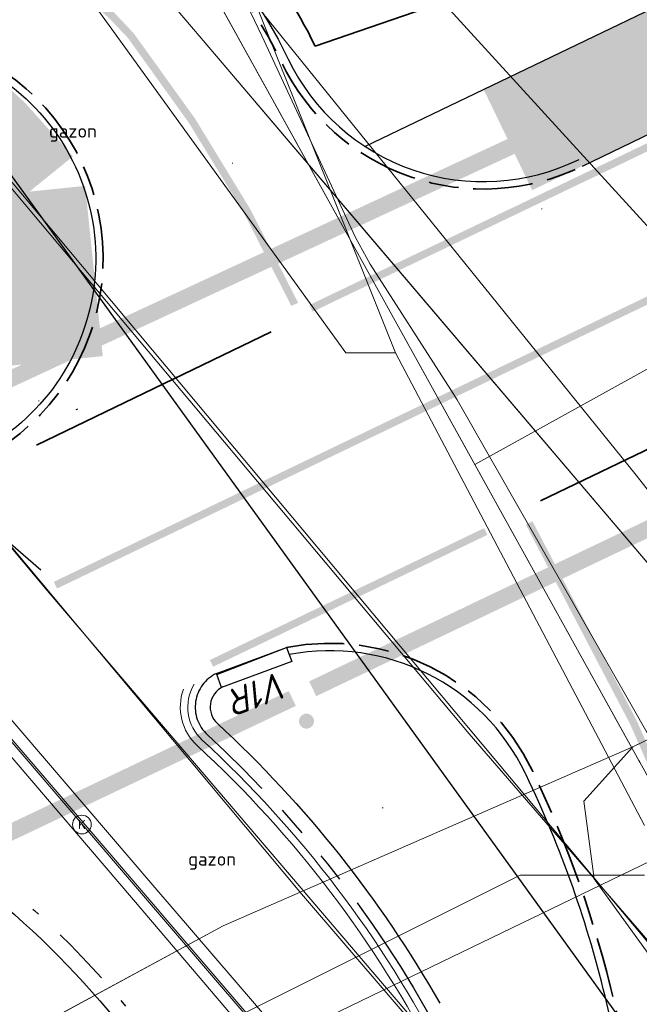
# Model space of a CAD drawing. Header units: metres. Extents: x 163628 to 167855, y 402678 to 405435.
# Tile 132 of 256: x 164491.13 to 164499.43, y 403429.44 to 403442.63. Entities that reach past the tile are written whole.
import ezdxf

# ---------------------------------------------------------------- set-up
doc = ezdxf.new("R2010")
doc.units = ezdxf.units.M
for name, pattern in [('X-CA190022.004-UO-DWM_Snelfietsroute$0$VH-GELEIDEBAND_50X200', [8, 4, -2, 0, -2]), ('X-CA190022.004-UO-DWM_Snelfietsroute$0$VH-OPSLUITBAND_100X200', [16, 8, -2, 4, -2]), ('X-CA190022.004-UO-DWM_Snelfietsroute$0$VH-RWSBAND_110X220', [24, 10, -2, 2, -2, 2, -2, 2, -2]), ('X-CA190022.004-UO-DWM_Snelfietsroute$0$VH-TROTTOIRBAND_180-200', [20, 10, -2, 2, -2, 2, -2]), ('X-CA190022.004-UO-DWM_Snelfietsroute$0$VW-270-30_STREEP', [3, 2.7, -0.3]), ('X-CA190022.004-UO-DWM_Snelfietsroute$0$VW-5050_STREEP', [1, 0.5, -0.5]), ('X-CA190022.004-UO-KL_Wenstracé_v0.3$0$DASHED2', [0.375, 0.25, -0.125])]:
    doc.linetypes.add(name, pattern=pattern)
doc.layers.get('0').update_dxf_attribs({"lineweight": 25})
for name, color, linetype, lineweight in [('X-CA190022.004-UO-BBM_bebording bebakening markering_v0.4$0$VERKEERSBORDPAAL', 7, 'Continuous', 25), ('X-CA190022.004-UO-BGT_Ondergrond$0$GE_314_WGDRijbaanLokaleweg_Vlak_GEM', 253, 'Continuous', 9), ('X-CA190022.004-UO-BGT_Ondergrond$0$GE_316_WGDFietspad_Vlak_GEM', 253, 'Continuous', 9), ('X-CA190022.004-UO-BGT_Ondergrond$0$GE_367_OWGBerm_groenvoorziening_grasenk_GEM', 253, 'Continuous', 9), ('X-CA190022.004-UO-BGT_Ondergrond$0$GE_479_BTDGroenvoorziening_grasenkruida_GEM', 253, 'Continuous', 9), ('X-CA190022.004-UO-DTM inmeting$0$B-WE-AL-AANPIJLING-T18', 246, 'Continuous', 0), ('X-CA190022.004-UO-DTM inmeting$0$B-WE-OG-HOOGTEPUNT-S', 246, 'Continuous', 0), ('X-CA190022.004-UO-DTM inmeting$0$B-WE-RI-HWA_KOLK-S', 246, 'Continuous', 0), ('X-CA190022.004-UO-DTM inmeting$0$B-WE-VH-KANTOPSLUITING_ACHTERKANTBAND-G', 246, 'Continuous', 0), ('X-CA190022.004-UO-DTM inmeting$0$B-WE-VH-KANTOPSLUITING_VOORKANTBAND-G', 246, 'Continuous', 0), ('X-CA190022.004-UO-DTM inmeting$0$B-WE-VH-VERHARDING_ASFALT-G', 246, 'Continuous', 0), ('X-CA190022.004-UO-DWM_Snelfietsroute$0$N-WE-GW-BERM-G', 125, 'Continuous', 25), ('X-CA190022.004-UO-DWM_Snelfietsroute$0$N-WE-VH-KANTOPSLUITING_ACHTERKANTBAND-G', 125, 'Continuous', 25), ('X-CA190022.004-UO-DWM_Snelfietsroute$0$N-WE-VH-KANTOPSLUITING_ELEMENT_VERLOOPBAND-S', 125, 'Continuous', 25), ('X-CA190022.004-UO-DWM_Snelfietsroute$0$N-WE-VH-KANTOPSLUITING_ELEMENT_VERLOOPBAND_13 15 NAAR VLAK-G', 125, 'Continuous', 25), ('X-CA190022.004-UO-DWM_Snelfietsroute$0$N-WE-VH-KANTOPSLUITING_OPSLUITBAND_100X200-G', 125, 'X-CA190022.004-UO-DWM_Snelfietsroute$0$VH-OPSLUITBAND_100X200', 35), ('X-CA190022.004-UO-DWM_Snelfietsroute$0$N-WE-VH-KANTOPSLUITING_TROTTOIRBAND_180 200-G', 125, 'X-CA190022.004-UO-DWM_Snelfietsroute$0$VH-TROTTOIRBAND_180-200', 25), ('X-CA190022.004-UO-DWM_Snelfietsroute$0$N-WE-VH-KANTOPSLUITING_TROTTOIRBAND_RWS_110 220-G', 125, 'X-CA190022.004-UO-DWM_Snelfietsroute$0$VH-RWSBAND_110X220', 25), ('X-CA190022.004-UO-DWM_Snelfietsroute$0$N-WE-VH-KANTVERHARDING-G', 125, 'Continuous', 25), ('X-CA190022.004-UO-DWM_Snelfietsroute$0$N-WE-VH-KANTVERHARDING_STREKLAAG-G', 251, 'Continuous', 18), ('X-CA190022.004-UO-DWM_Snelfietsroute$0$N-WE-VW-MARKERING_DWARS_DRIEHOEK_3030-G', 125, 'X-CA190022.004-UO-DWM_Snelfietsroute$0$VW-HAAIETAND30-L-N', 25), ('X-CA190022.004-UO-DWM_Snelfietsroute$0$N-WE-VW-MARKERING_DWARS_OVERSTEEK_KANALISATIESTREEP50_010-G', 125, 'X-CA190022.004-UO-DWM_Snelfietsroute$0$VW-5050_STREEP', 25), ('X-CA190022.004-UO-DWM_Snelfietsroute$0$N-WE-VW-MARKERING_LANGS_STREEP_27030_010-G', 125, 'X-CA190022.004-UO-DWM_Snelfietsroute$0$VW-270-30_STREEP', 25), ('X-CA190022.004-UO-DWM_Snelfietsroute$0$N-WE-VW-MARKERING_LANGS_STREEP_DOORGETROKKEN_010-G', 125, 'Continuous', 25), ('X-CA190022.004-UO-GZM_Werkgrens_v0.1$0$N-WE-KG-GRENS_SYSTEEMGRENS-G', 7, 'X-CA190022.004-UO-GZM_Werkgrens_v0.1$0$KG-OG', 35), ('X-CA190022.004-UO-KAD_Percelen$0$B-WE-KG-GRENS_PERCEEL-GV', 150, 'Continuous', 9), ('X-CA190022.004-UO-KL_Wenstracé_v0.3$0$N-OI-KL-ET_LS_MANTELBUIS-G', 60, 'X-CA190022.004-UO-KL_Wenstracé_v0.3$0$DASHED2', 35), ('X-CA190022.004-UO-WHM_Riolering gemeente - drukleidingen_v0.1$0$Riool_onder_druk_pvc_leidingen_315_hgml', 214, 'X-CA190022.004-UO-WHM_Riolering gemeente - drukleidingen_v0.1$0$1-200 PERSLEIDING', 25)]:
    doc.layers.add(name, color=color, linetype=linetype, lineweight=lineweight)
doc.layers.add('X-CA190022.004-UO-DTM inmeting$0$X-XX-AL-MEETPUNT-S', color=246, linetype='Continuous', lineweight=0, plot=False)
for name, color, linetype, lineweight, transparency in [('X-CA190022.004-UO-KL_Wenstracé_v0.3$0$N-WE-KL-TRACE_WENSTRACE-G 1.5m', 24, 'Continuous', 35, 0.6), ('X-CA190022.004-UO-KLIC$0$B-OI-KL-DATA_KPN_0000546663_VECT_19O042616-G', 42, 'X-CA190022.004-UO-KLIC$0$1-200 TELEFONIE-KPN', 0, 0.25), ('X-CA190022.004-UO-KLIC$0$B-WE-KL-ET_LS-G', 42, 'X-CA190022.004-UO-KLIC$0$1-200 LAAGSPANNING', 0, 0.25), ('X-CA190022.004-UO-KLIC$0$B-WE-KL-ET_MS-G', 42, 'X-CA190022.004-UO-KLIC$0$1-200 MIDDENSPANNING', 0, 0.25), ('X-CA190022.004-UO-KLIC$0$B-WE-KL-ET_MS_DUCT-G', 42, 'X-CA190022.004-UO-KLIC$0$1-200 MIDDENSPANNING', 0, 0.25), ('X-CA190022.004-UO-KLIC$0$B-WE-KL-ET_MS_MANTELBUIS-G', 42, 'X-CA190022.004-UO-KLIC$0$1-200 MIDDENSPANNING', 0, 0.25), ('X-CA190022.004-UO-KLIC$0$B-WE-KL-GAS_HD-G', 42, 'X-CA190022.004-UO-KLIC$0$1-200 GASLEIDING HOGE DRUK', 0, 0.25), ('X-CA190022.004-UO-KLIC$0$B-WE-KL-GAS_HD_DUCT-G', 42, 'X-CA190022.004-UO-KLIC$0$1-200 GASLEIDING HOGE DRUK', 0, 0.25), ('X-CA190022.004-UO-KLIC$0$B-WE-KL-GAS_HD_MANTELBUIS-G', 42, 'X-CA190022.004-UO-KLIC$0$1-200 GASLEIDING HOGE DRUK', 0, 0.25), ('X-CA190022.004-UO-KLIC$0$B-WE-KL-GAS_LD-G', 42, 'X-CA190022.004-UO-KLIC$0$1-200 GASLEIDING LAGE DRUK', 0, 0.25), ('X-CA190022.004-UO-KLIC$0$B-WE-OG-INFO-G', 42, 'Continuous', 0, 0.25)]:
    doc.layers.add(name, color=color, linetype=linetype, lineweight=lineweight, transparency=transparency)
doc.styles.add('X-CA190022.004-UO-DTM inmeting$0$ISOCPEUR 9 PT', font='isocpeur.ttf', dxfattribs={"height": 2.4402})
doc.styles.add('X-CA190022.004-UO-DTM inmeting$0$NLCS-ISO', font='isocpeur.ttf', dxfattribs={"height": 2.5})
doc.styles.add('X-CA190022.004-UO-DWM_Snelfietsroute$0$NLCS-ISO-M200-T18', font='NLCS-ISO.ttf', dxfattribs={"height": 0.36})
doc.styles.add('X-CA190022.004-UO-KLIC$0$NLCS-ISO', font='NLCS-ISO.ttf')
doc.styles.add('X-CA190022.004-UO-WHM_Riolering gemeente - drukleidingen_v0.1$0$NLCS-ISO', font='NLCS-ISO.ttf')
doc.linetypes.add('X-CA190022.004-UO-DWM_Snelfietsroute$0$VW-HAAIETAND30-L-N', pattern='A,0,-0.3,[150,NLCS.SHX,S=0.6,R=0,X=-0.5,Y=-0.15],-0.3', length=0.6)
doc.linetypes.add('X-CA190022.004-UO-GZM_Werkgrens_v0.1$0$KG-OG', pattern='A,5.5,-1.5,[2,NLCS.SHX,S=0.5,R=0,X=0,Y=0],-1.5', length=8.5)
doc.linetypes.add('X-CA190022.004-UO-KLIC$0$1-200 GASLEIDING HOGE DRUK', pattern='A,1.5,-0.6,["GAS HD",X-CA190022.004-UO-KLIC$0$NLCS-ISO,S=0.24,R=0,X=-0.5,Y=-0.12],-0.7', length=2.8)
doc.linetypes.add('X-CA190022.004-UO-KLIC$0$1-200 GASLEIDING LAGE DRUK', pattern='A,1.5,-0.6,["GAS LD",X-CA190022.004-UO-KLIC$0$NLCS-ISO,S=0.24,R=0,X=-0.5,Y=-0.12],-0.7', length=2.8)
doc.linetypes.add('X-CA190022.004-UO-KLIC$0$1-200 LAAGSPANNING', pattern='A,1.5,-0.6,["LS",X-CA190022.004-UO-KLIC$0$NLCS-ISO,S=0.24,R=0,X=-0.45,Y=-0.12],-0.05', length=2.15)
doc.linetypes.add('X-CA190022.004-UO-KLIC$0$1-200 MIDDENSPANNING', pattern='A,1.5,-0.6,["MS",X-CA190022.004-UO-KLIC$0$NLCS-ISO,S=0.24,R=0,X=-0.5,Y=-0.12],-0.05', length=2.15)
doc.linetypes.add('X-CA190022.004-UO-KLIC$0$1-200 TELEFONIE-KPN', pattern='A,1.5,-0.6,["KPN",X-CA190022.004-UO-KLIC$0$NLCS-ISO,S=0.24,R=0,X=-0.5,Y=-0.12],-0.3', length=2.4)
doc.linetypes.add('X-CA190022.004-UO-WHM_Riolering gemeente - drukleidingen_v0.1$0$1-200 PERSLEIDING', pattern='A,1.5,-0.6,["PERS",X-CA190022.004-UO-WHM_Riolering gemeente - drukleidingen_v0.1$0$NLCS-ISO,S=0.24,R=0,X=-0.5,Y=-0.12],-0.65', length=2.75)

# ---------------------------------------------------------------- blocks, each defined once
blk = doc.blocks.new('X-CA190022.004-UO-DWM_Snelfietsroute$0$N-WE-VH-KANTOPSLUITING_ELEMENT_VERLOOPBAND_18-20 NAAR VLAK-G')
at = {"layer": 'X-CA190022.004-UO-DWM_Snelfietsroute$0$N-WE-VH-KANTOPSLUITING_ELEMENT_VERLOOPBAND_13 15 NAAR VLAK-G', "flags": 128}
blk.add_lwpolyline([(0, 0), (1.002, 0), (1.002, -0.2), (0, -0.2)], close=True, dxfattribs=at)
blk.add_lwpolyline([(1.002, -0.183), (0, -0.2)], dxfattribs=at)
blk = doc.blocks.new('X-CA190022.004-UO-DTM inmeting$0$punt')
at = {"color": 0, "lineweight": -2}
blk.add_line((0, 0), (0, 0), dxfattribs=at)
blk = doc.blocks.new('X-CA190022.004-UO-DTM inmeting$0$kolk 1.03')
at = {"layer": 'X-CA190022.004-UO-DTM inmeting$0$B-WE-RI-HWA_KOLK-S'}
blk.add_circle((0, 0), 0.25, dxfattribs=at)
at = {"layer": 'X-CA190022.004-UO-DTM inmeting$0$B-WE-RI-HWA_KOLK-S', "insert": (0, 0), "char_height": 0.244, "attachment_point": 5, "style": 'X-CA190022.004-UO-DTM inmeting$0$ISOCPEUR 9 PT'}
blk.add_mtext_dynamic_manual_height_columns('K', width=0.25229, gutter_width=12.201, heights=[0], dxfattribs=at)
blk = doc.blocks.new('X-CA190022.004-UO-DTM inmeting$0$SOG-HOOGTEPUNT-SO')
for p, q in [((-0.5, 0), (0.5, 0)), ((0, 0.5), (0, -0.5))]:
    blk.add_line(p, q)
blk = doc.blocks.new('X-CA190022.004-UO-BBM_bebording bebakening markering_v0.4$0$_Dot')
at = {"color": 0, "linetype": 'ByBlock', "const_width": 0.5}
blk.add_lwpolyline([(-0.25, 0, 1), (0.25, 0, 1)], format="xyb", close=True, dxfattribs=at)

msp = doc.modelspace()

# ---------------------------------------------------------------- linework, layer by layer
at = {"layer": 'X-CA190022.004-UO-BGT_Ondergrond$0$GE_314_WGDRijbaanLokaleweg_Vlak_GEM', "flags": 128}
msp.add_lwpolyline([(164442.94, 403489.126), (164443.864, 403488.079), (164449.294, 403481.924), (164481.056, 403444.687), (164480.874, 403444.622), (164483.26, 403441.849), (164483.391, 403441.904), (164502.63, 403419.439), (164497.447, 403415.017), (164495.313, 403417.041), (164491.602, 403420.56), (164476.856, 403434.777), (164474.447, 403437.185), (164474.381, 403437.261), (164474.505, 403437.387), (164473.18, 403438.808), (164472.011, 403440.28), (164471.089, 403441.66), (164464.875, 403450.622), (164464.747, 403450.533), (164455.924, 403463.299), (164454.191, 403465.806)], dxfattribs=at)
at = {"layer": 'X-CA190022.004-UO-BGT_Ondergrond$0$GE_316_WGDFietspad_Vlak_GEM', "flags": 128}
for points in [[(164457.137, 403480.66), (164475.024, 403459.592), (164499.729, 403430.051), (164501.818, 403427.708)], [(164527.371, 403391.93), (164526.649, 403392.821), (164520.122, 403400.29), (164513.339, 403408.529), (164508.83, 403414.373), (164504.683, 403419.715), (164502.24, 403422.591), (164500.249, 403424.726), (164491.5, 403434.983), (164485.536, 403442.109)]]:
    msp.add_lwpolyline(points, dxfattribs=at)
at = {"layer": 'X-CA190022.004-UO-BGT_Ondergrond$0$GE_367_OWGBerm_groenvoorziening_grasenk_GEM', "flags": 128}
for points in [[(164453.106, 403493.369), (164488.004, 403452.975), (164495.285, 403449.119), (164494.344, 403448.187), (164493.938, 403446.928), (164494.512, 403445.201), (164495.603, 403443.783), (164496.644, 403443.037), (164505.761, 403433.039), (164505.901, 403432.4), (164507.126, 403430.884), (164508.284, 403430.692), (164509.941, 403431.278), (164513.965, 403433.277), (164537.446, 403444.229), (164569.522, 403459.744), (164581.242, 403466.331), (164592.676, 403472.187), (164631.326, 403490.472), (164640.44, 403494.868), (164662.351, 403505.436)], [(164501.818, 403427.708), (164499.729, 403430.051), (164475.024, 403459.592), (164457.137, 403480.66), (164454.048, 403484.299)], [(164505.153, 403416.493), (164504.901, 403416.787), (164502.63, 403419.439), (164483.391, 403441.904), (164484.265, 403442.222)], [(164485.536, 403442.109), (164491.5, 403434.983), (164500.249, 403424.726), (164502.24, 403422.591), (164504.683, 403419.715), (164508.83, 403414.373)]]:
    msp.add_lwpolyline(points, dxfattribs=at)
at = {"layer": 'X-CA190022.004-UO-BGT_Ondergrond$0$GE_479_BTDGroenvoorziening_grasenkruida_GEM', "flags": 128}
msp.add_lwpolyline([(164661.155, 403508.745), (164638.92, 403498.02), (164629.806, 403493.624), (164631.326, 403490.472), (164592.676, 403472.187), (164593.082, 403473.391), (164592.609, 403473.511), (164591.238, 403473.656), (164588.258, 403473.003), (164582.318, 403470.584), (164560.42, 403459.532), (164531.517, 403445.829), (164507.277, 403434.264), (164505.761, 403433.039), (164496.644, 403443.037), (164498.627, 403442.886), (164500.282, 403443.347), (164516.388, 403451.268), (164556.346, 403470.466), (164637.795, 403509.882), (164672.252, 403526.504)], dxfattribs=at)
at = {"layer": 'X-CA190022.004-UO-DTM inmeting$0$B-WE-VH-KANTOPSLUITING_ACHTERKANTBAND-G'}
msp.add_polyline3d([(164483.602, 403441.952, 9.812), (164484.212, 403441.232, 9.887), (164489.406, 403435.139, 9.846), (164492.916, 403431.035, 9.795), (164497.516, 403425.674, 9.77), (164500.323, 403422.396, 9.657), (164504.484, 403417.513, 9.46), (164505.892, 403416.084, 9.374), (164506.829, 403415.44, 9.326), (164508.077, 403414.795, 9.244), (164508.627, 403414.617, 9.218)], dxfattribs=at)
at = {"layer": 'X-CA190022.004-UO-DTM inmeting$0$B-WE-VH-KANTOPSLUITING_VOORKANTBAND-G'}
msp.add_polyline3d([(164483.412, 403441.886, 9.803), (164484.071, 403441.116, 9.796), (164489.246, 403435.032, 9.738), (164492.764, 403430.922, 9.688), (164497.38, 403425.535, 9.657), (164500.196, 403422.229, 9.553), (164504.322, 403417.391, 9.342), (164505.782, 403415.915, 9.276), (164506.738, 403415.249, 9.244), (164508.021, 403414.613, 9.226), (164508.741, 403414.42, 9.215)], dxfattribs=at)
at = {"layer": 'X-CA190022.004-UO-DTM inmeting$0$B-WE-VH-VERHARDING_ASFALT-G'}
for points in [[(164473.807, 403460.97, 9.643), (164478.892, 403454.874, 9.782), (164484.454, 403448.206, 9.919), (164487.919, 403444.075, 9.889), (164492.622, 403438.466, 9.825), (164497.154, 403433.063, 9.755), (164501.566, 403427.951, 9.638), (164502.716, 403427.013, 9.595), (164504.758, 403426.298, 9.553), (164506.688, 403426.207, 9.491), (164508.755, 403427.059, 9.429), (164513.217, 403429.149, 9.326)], [(164471.58, 403458.851, 9.688), (164476.53, 403452.861, 9.873), (164482.271, 403446.036, 9.94), (164482.228, 403445.554, 9.92), (164481.773, 403444.999, 9.875), (164480.893, 403444.627, 9.832), (164482.029, 403443.221, 9.825), (164483.213, 403441.867, 9.819), (164484.177, 403442.191, 9.861), (164484.877, 403442.29, 9.89), (164485.579, 403442.092, 9.89), (164490.198, 403436.55, 9.825), (164494.905, 403430.92, 9.769), (164499.063, 403426.074, 9.696), (164502.6, 403422.164, 9.54), (164505.953, 403418.126, 9.357), (164514.383, 403407.272, 9.002)], [(164513.645, 403406.145, 8.943), (164509.927, 403410.429, 9.091), (164506.621, 403414.433, 9.241), (164504.207, 403417.294, 9.356), (164500.08, 403422.131, 9.559), (164497.242, 403425.446, 9.667), (164492.656, 403430.837, 9.695), (164489.144, 403434.944, 9.743), (164483.945, 403441.028, 9.805), (164483.213, 403441.867, 9.819)]]:
    msp.add_polyline3d(points, dxfattribs=at)
at = {"layer": 'X-CA190022.004-UO-DWM_Snelfietsroute$0$N-WE-GW-BERM-G', "flags": 128}
msp.add_lwpolyline([(164495.757, 403440.931), (164598.797, 403490.523, -0.209691), (164621.681, 403491.328, 0.208465), (164638.923, 403491.909)], format="xyb", dxfattribs=at)
at = {"layer": 'X-CA190022.004-UO-DWM_Snelfietsroute$0$N-WE-VH-KANTOPSLUITING_ACHTERKANTBAND-G', "flags": 128}
for points in [[(164478.81, 403455.221), (164479.441, 403454.466, 0.068295), (164483.445, 403450.826), (164492.687, 403444.482, -0.130794), (164494.73, 403442.1, 0.416655), (164498.623, 403440.757, 0.416655)], [(164476.203, 403453.08), (164476.58, 403452.62, 0.070648), (164480.744, 403448.798), (164490.876, 403441.843, -0.518615), (164490.949, 403437.065, -0.390163)]]:
    msp.add_lwpolyline(points, format="xyb", dxfattribs=at)
at = {"layer": 'X-CA190022.004-UO-DWM_Snelfietsroute$0$N-WE-VH-KANTOPSLUITING_ACHTERKANTBAND-G', "ltscale": 0.2, "flags": 128}
for points in [[(164508.398, 403414.809), (164502.409, 403422.36, -0.109979), (164498.995, 403429.447, 0.054725), (164497.913, 403432.514), (164497.904, 403432.532, 0.340424), (164494.743, 403434.122)], [(164493.854, 403433.69, 0.529654), (164493.781, 403433.199, -0.077662), (164496.757, 403429.451)]]:
    msp.add_lwpolyline(points, format="xyb", dxfattribs=at)
msp.add_lwpolyline([(164494.305, 403423.941, 0.019417), (164488.504, 403429.505, -0.535737), (164488.684, 403430.791), (164489.621, 403431.242, -0.282826), (164490.434, 403431.158, -0.110482), (164493.753, 403427.192, 0.01402), (164495.133, 403424.556, -0.879043)], format="xyb", close=True, dxfattribs=at)
at = {"layer": 'X-CA190022.004-UO-DWM_Snelfietsroute$0$N-WE-VH-KANTOPSLUITING_OPSLUITBAND_100X200-G', "ltscale": 0.1, "flags": 128}
for points in [[(164478.733, 403455.157), (164479.365, 403454.402, 0.068295), (164483.388, 403450.743), (164492.63, 403444.399, -0.130794), (164494.64, 403442.057, 0.416655), (164498.667, 403440.668)], [(164476.28, 403453.144), (164476.658, 403452.683, 0.070648), (164480.801, 403448.881), (164490.932, 403441.926, -0.520529), (164490.993, 403436.974, -0.390163)], [(164508.476, 403414.871), (164502.488, 403422.422, -0.109977), (164499.092, 403429.47, 0.054725), (164498.003, 403432.557), (164497.994, 403432.575, 0.341962), (164494.708, 403434.217, 0.241203)]]:
    msp.add_lwpolyline(points, format="xyb", dxfattribs=at)
at = {"layer": 'X-CA190022.004-UO-DWM_Snelfietsroute$0$N-WE-VH-KANTOPSLUITING_TROTTOIRBAND_180 200-G', "ltscale": 0.2, "flags": 128}
msp.add_lwpolyline([(164493.767, 403433.87, 0.529654), (164493.645, 403433.052, -0.088182), (164496.9, 403428.769, 0.073426), (164505.073, 403416.824, 0.140129), (164508.776, 403414.452)], format="xyb", dxfattribs=at)
at = {"layer": 'X-CA190022.004-UO-DWM_Snelfietsroute$0$N-WE-VH-KANTOPSLUITING_TROTTOIRBAND_RWS_110 220-G', "linetype": 'X-CA190022.004-UO-DWM_Snelfietsroute$0$VH-GELEIDEBAND_50X200', "ltscale": 0.2, "flags": 128}
msp.add_lwpolyline([(164494.146, 403423.789, 0.019417), (164488.358, 403429.34, -0.535737), (164488.588, 403430.989), (164489.526, 403431.44, -0.282826), (164490.568, 403431.333, -0.110535), (164493.949, 403427.291, 0.014031), (164495.325, 403424.664, -0.879043)], format="xyb", close=True, dxfattribs=at)
at = {"layer": 'X-CA190022.004-UO-DWM_Snelfietsroute$0$N-WE-VH-KANTVERHARDING-G', "flags": 128}
msp.add_lwpolyline([(164498.667, 403440.667), (164599.448, 403489.171, -0.209691), (164621.127, 403489.934, 0.208529), (164639.573, 403490.557)], format="xyb", dxfattribs=at)
msp.add_lwpolyline([(164491.892, 403437.407), (164491.912, 403437.416)], dxfattribs=at)
at = {"layer": 'X-CA190022.004-UO-DWM_Snelfietsroute$0$N-WE-VH-KANTVERHARDING_STREKLAAG-G', "ltscale": 0.2, "flags": 128}
for points in [[(164493.469, 403433.726, 0.354487), (164493.578, 403432.978, -0.088165), (164496.811, 403428.725, 0.073415), (164504.999, 403416.757, 0.140091), (164508.748, 403414.356)], [(164493.326, 403433.658, 0.301999), (164493.51, 403432.905, -0.088148), (164496.721, 403428.68, 0.073404), (164504.925, 403416.69, 0.140054), (164508.719, 403414.26)]]:
    msp.add_lwpolyline(points, format="xyb", dxfattribs=at)
at = {"layer": 'X-CA190022.004-UO-DWM_Snelfietsroute$0$N-WE-VW-MARKERING_DWARS_DRIEHOEK_3030-G', "lineweight": 35, "flags": 128}
for points in [[(164494.5, 403438.447), (164491.359, 403436.93)], [(164498.109, 403436.182), (164501.106, 403437.624)]]:
    msp.add_lwpolyline(points, dxfattribs=at)
at = {"layer": 'X-CA190022.004-UO-DWM_Snelfietsroute$0$N-WE-VW-MARKERING_DWARS_DRIEHOEK_3030-G', "flags": 128}
msp.add_lwpolyline([(164491.415, 403435.253), (164489.885, 403436.582)], dxfattribs=at)
at = {"layer": 'X-CA190022.004-UO-DWM_Snelfietsroute$0$N-WE-VW-MARKERING_DWARS_OVERSTEEK_KANALISATIESTREEP50_010-G', "const_width": 0.1, "flags": 128}
for points in [[(164495.034, 403438.761), (164498.964, 403440.644)], [(164491.613, 403435.053), (164501.232, 403439.682)]]:
    msp.add_lwpolyline(points, dxfattribs=at)
at = {"layer": 'X-CA190022.004-UO-DWM_Snelfietsroute$0$N-WE-VW-MARKERING_DWARS_OVERSTEEK_KANALISATIESTREEP50_010-G', "flags": 128}
msp.add_lwpolyline([(164493.702, 403434.005, 0.1, 0.1, 0), (164494.721, 403434.495, 0.1, 0.1, 0), (164497.374, 403435.772, 0, 0, 0)], format="xyseb", dxfattribs=at)
at = {"layer": 'X-CA190022.004-UO-DWM_Snelfietsroute$0$N-WE-VW-MARKERING_LANGS_STREEP_27030_010-G', "const_width": 0.1, "flags": 128}
for points in [[(164494.817, 403438.815, 0.056204), (164492.623, 403442.414), (164492.368, 403442.683), (164492.092, 403442.929), (164491.796, 403443.152), (164491.588, 403443.295), (164484.768, 403447.976)], [(164497.955, 403435.886), (164499.354, 403433.208, -0.054725), (164500.553, 403429.812, 0.109977), (164503.665, 403423.351), (164505.044, 403421.604)]]:
    msp.add_lwpolyline(points, format="xyb", dxfattribs=at)
at = {"layer": 'X-CA190022.004-UO-DWM_Snelfietsroute$0$N-WE-VW-MARKERING_LANGS_STREEP_DOORGETROKKEN_010-G', "const_width": 0.1, "flags": 128}
msp.add_lwpolyline([(164498.732, 403440.532), (164599.513, 403489.036, -0.209691), (164621.072, 403489.795, 0.208534), (164639.637, 403490.421)], format="xyb", dxfattribs=at)
at = {"layer": 'X-CA190022.004-UO-GZM_Werkgrens_v0.1$0$N-WE-KG-GRENS_SYSTEEMGRENS-G', "ltscale": 0.2, "flags": 128}
msp.add_lwpolyline([(164202.447, 403276.261, -0.007014), (164204.684, 403278.194), (164207.732, 403280.631), (164216.351, 403287.471), (164219.004, 403289.434), (164219.375, 403289.729), (164237.184, 403303.185), (164244.587, 403308.605), (164248.73, 403311.638), (164253.977, 403315.367), (164261.175, 403320.48), (164269.682, 403326.324), (164277.478, 403331.538), (164300.139, 403346.153), (164322.964, 403359.926), (164334.073, 403366.292), (164351.665, 403375.797), (164373.742, 403387.55), (164399.95, 403400.464), (164429.28, 403414.743), (164430.124, 403415.141), (164430.948, 403415.506), (164431.777, 403415.846), (164432.615, 403416.161), (164433.462, 403416.453), (164434.316, 403416.72), (164435.176, 403416.962), (164436.043, 403417.179), (164436.306, 403417.259, -0.099821), (164451.982, 403417.179, 0.131087), (164471.53, 403420.948), (164482.533, 403426.243), (164490.693, 403418.8), (164492.586, 403419.707), (164495.404, 403416.53, -0.0101), (164498.074, 403413.536), (164499.385, 403412.005), (164502.276, 403408.653), (164509.274, 403412.948), (164511.768, 403416.461), (164509.186, 403420.201, -0.175036), (164509.321, 403422.135, -0.180129), (164510.517, 403423.431), (164518.825, 403427.315), (164545.03, 403439.927), (164571.695, 403452.754), (164577.955, 403456.064), (164591.472, 403464.142), (164595.446, 403466.159), (164599.431, 403468.182), (164600.854, 403468.863), (164605.94, 403471.242), (164622.016, 403477.758), (164627.273, 403479.889), (164631.947, 403481.905), (164633.267, 403482.539, 0.084778), (164642.609, 403485.38), (164759.332, 403541.386), (164770.974, 403544.815), (164773.272, 403545.397), (164787.887, 403542.29), (164789.899, 403542.38), (164793.252, 403543.048), (164800.24, 403546.814), (164803.671, 403549.366), (164804.774, 403550.36), (164806.983, 403547.387), (164807.907, 403546.199), (164811.87, 403549.281), (164810.953, 403550.46), (164809.512, 403552.406), (164808.343, 403553.575), (164810.024, 403555.089), (164807.827, 403558.012), (164809.834, 403559.516, 0.087199), (164816.707, 403566.833, -0.136189), (164825.151, 403574.239), (164897.952, 403609.34), (164931.093, 403625.32), (165054.784, 403684.96), (165123.155, 403717.926), (165148.566, 403730.033), (165175.654, 403740.478), (165188.146, 403744.824), (165187.632, 403748.092), (165185.258, 403754.932), (165180.038, 403753.689, 0.027846), (165177.051, 403752.466), (165119.698, 403725.141), (165051.309, 403692.167), (164927.618, 403632.527), (164894.477, 403616.547), (164821.676, 403581.445, 0.136189), (164810.016, 403571.218, -0.087199), (164805.039, 403565.919), (164803.02, 403564.408), (164799.415, 403569.204), (164798.615, 403568.604), (164797.815, 403568.006), (164797.216, 403568.806), (164793.371, 403565.926), (164793.97, 403565.126), (164792.376, 403563.932), (164795.885, 403559.064, -0.201548), (164780.097, 403554.057, 0.075656), (164771.169, 403553.982, -0.009755), (164764.075, 403552.536), (164754.286, 403547.799), (164747.474, 403544.606), (164708.34, 403525.583), (164686.218, 403515.365), (164675.148, 403509.865), (164663.524, 403504.258), (164644.327, 403495.071), (164639.493, 403492.723), (164638.201, 403492.127, -0.201818), (164621.846, 403491.8, 0.209498), (164598.58, 403490.973), (164556.157, 403470.566), (164536.299, 403461.008), (164516.318, 403451.408), (164508.232, 403447.512), (164500.187, 403443.642), (164497.203, 403443.008), (164495.09, 403442.274, 0.130794), (164492.913, 403444.811), (164488.435, 403447.885), (164494.899, 403449.835), (164490.315, 403452.233), (164484.484, 403450.597, -0.076427), (164479.748, 403454.723), (164478.799, 403455.857), (164474.918, 403452.962), (164457.343, 403473.566), (164451.257, 403468.374), (164465.519, 403451.653, -0.484297), (164464.817, 403448.113), (164461.416, 403446.394), (164463.893, 403441.77), (164464.916, 403439.614), (164433.017, 403424.683, 0.05166), (164425.3, 403421.703), (164396.431, 403407.648), (164370.094, 403394.67), (164347.884, 403382.848), (164330.182, 403373.283), (164318.908, 403366.822), (164295.903, 403352.941), (164273.086, 403338.225), (164265.193, 403332.947), (164256.594, 403327.039), (164249.344, 403321.888), (164244.05, 403318.127), (164239.86, 403315.06), (164232.409, 403309.604), (164214.476, 403296.054), (164201.289, 403285.589, 0.012131), (164197.414, 403282.357)], format="xyb", close=True, dxfattribs=at)
at = {"layer": 'X-CA190022.004-UO-KAD_Percelen$0$B-WE-KG-GRENS_PERCEEL-GV', "flags": 128}
for points in [[(164460.276, 403427.915), (164466.349, 403415.367), (164487.883, 403425.722), (164496.111, 403429.679), (164555.855, 403458.619), (164593.206, 403476.41), (164588.97, 403485.217), (164612.074, 403496.328), (164616.314, 403487.512), (164746.772, 403550.188), (164893.326, 403621.049), (164887.38, 403633.726), (164740.684, 403562.794), (164610.094, 403500.047), (164549.795, 403471.239), (164478.654, 403436.809)], [(164468.748, 403410.406), (164486.08, 403417.995), (164492.111, 403420.636), (164493.855, 403418.592), (164495.298, 403416.903), (164503.089, 403421.185), (164615.905, 403478.304), (164662.782, 403501.158), (164772.136, 403553.829), (164770.057, 403555.749), (164790.783, 403565.26), (164789.551, 403566.923), (164799.538, 403571.715), (164894.973, 403617.537), (164893.326, 403621.049), (164746.772, 403550.188), (164616.314, 403487.512), (164616.456, 403487.216), (164593.352, 403476.106), (164593.206, 403476.41), (164555.855, 403458.619), (164496.111, 403429.679), (164487.883, 403425.722), (164466.349, 403415.367)]]:
    msp.add_lwpolyline(points, close=True, dxfattribs=at)
at = {"layer": 'X-CA190022.004-UO-KL_Wenstracé_v0.3$0$N-OI-KL-ET_LS_MANTELBUIS-G', "ltscale": 2.5, "const_width": 0.22}
for points in [[(164490.986, 403437.804), (164497.713, 403440.931)], [(164495.057, 403433.665), (164501.669, 403436.821)], [(164483.338, 403428.09), (164494.784, 403433.535)]]:
    msp.add_lwpolyline(points, dxfattribs=at)
at = {"layer": 'X-CA190022.004-UO-KL_Wenstracé_v0.3$0$N-WE-KL-TRACE_WENSTRACE-G 1.5m', "lineweight": 18, "ltscale": 0.2, "const_width": 1.5}
for points in [[(164497.67, 403441.02), (164599.122, 403489.847, -0.209691), (164621.404, 403490.631, 0.209331), (164639.242, 403491.246), (164641.614, 403492.384)], [(164491.501, 403438.044), (164491.264, 403440.325, 0.072233), (164489.311, 403442.129), (164480.376, 403448.262, -0.070648), (164476.078, 403452.208), (164468.642, 403460.753), (164458.507, 403472.587)]]:
    msp.add_lwpolyline(points, format="xyb", dxfattribs=at)
at = {"layer": 'X-CA190022.004-UO-KLIC$0$B-OI-KL-DATA_KPN_0000546663_VECT_19O042616-G', "flags": 128}
for points in [[(164491.167, 403444.167), (164492.5, 403444.167), (164494.167, 403443.167), (164496.167, 403438.167)], [(164491.167, 403444.167), (164495.5, 403438.167), (164496.167, 403438.167)], [(164496.167, 403438.167), (164499.5, 403431.833)], [(164499.5, 403431.167), (164497.833, 403431.167), (164487.167, 403425.833)]]:
    msp.add_lwpolyline(points, dxfattribs=at)
at = {"layer": 'X-CA190022.004-UO-KLIC$0$B-WE-KL-ET_LS-G'}
msp.add_lwpolyline([(164497.228, 403436.669), (164502.405, 403439.536), (164504.296, 403435.42)], dxfattribs=at)
at = {"layer": 'X-CA190022.004-UO-KLIC$0$B-WE-KL-ET_MS-G', "linetype": 'X-CA190022.004-UO-KLIC$0$1-200 MIDDENSPANNING'}
for points in [[(164674.16, 403516.92), (164639.702, 403499.936), (164633.588, 403497.02), (164582.738, 403472.83), (164550.71, 403457.544), (164520.422, 403443.089), (164518.56, 403442.2), (164503.135, 403434.725), (164502.955, 403434.638), (164502.209, 403434.277), (164501.149, 403433.763), (164500.722, 403433.556), (164499.343, 403432.887), (164493.86, 403430.49), (164490.343, 403428.585), (164489.876, 403428.332), (164486.4, 403426.45), (164421.96, 403395.77), (164340.698, 403354.401), (164292.035, 403324.574), (164283.02, 403318.59), (164279.38, 403316.35)], [(164674.16, 403516.92), (164639.702, 403499.936), (164633.588, 403497.02), (164582.738, 403472.83), (164550.71, 403457.544), (164520.422, 403443.089), (164518.56, 403442.2), (164503.135, 403434.725), (164502.955, 403434.638), (164502.209, 403434.277), (164501.149, 403433.763), (164500.722, 403433.556), (164499.343, 403432.887), (164493.86, 403430.49), (164490.343, 403428.585), (164489.876, 403428.332), (164486.4, 403426.45), (164421.96, 403395.77), (164340.698, 403354.401), (164292.035, 403324.574)], [(164446.837, 403488.487), (164482.87, 403447.122), (164484.838, 403446.021), (164490.187, 403445.152), (164492.148, 403444.046), (164493.767, 403442.14), (164500.631, 403434.065), (164500.795, 403433.872), (164502.045, 403433.673), (164502.622, 403434.291), (164502.955, 403434.638), (164503.135, 403434.725), (164518.56, 403442.2), (164520.422, 403443.089), (164550.71, 403457.544)], [(164550.71, 403457.544), (164520.422, 403443.089), (164518.56, 403442.2), (164503.135, 403434.725), (164502.955, 403434.638), (164502.622, 403434.291), (164502.045, 403433.673), (164500.795, 403433.872), (164500.631, 403434.065), (164493.767, 403442.14), (164492.148, 403444.046), (164490.187, 403445.152), (164484.838, 403446.021), (164482.87, 403447.122), (164446.837, 403488.487)], [(164522.695, 403474.816), (164522.738, 403474.765), (164522.91, 403474.185), (164522.601, 403473.665), (164518.798, 403470.922), (164510.498, 403464.926), (164493.943, 403453.606), (164489.98, 403450.731), (164489.532, 403450.266), (164489.272, 403449.675), (164489.269, 403449.215), (164489.473, 403448.803), (164499.371, 403436.548), (164500.42, 403435.212), (164500.693, 403434.853), (164500.997, 403434.451), (164501.176, 403434.214), (164501.239, 403434.13), (164501.149, 403433.763), (164500.722, 403433.556)], [(164522.695, 403474.816), (164522.738, 403474.765), (164522.91, 403474.185), (164522.601, 403473.665), (164518.798, 403470.922), (164510.498, 403464.926), (164493.943, 403453.606), (164489.98, 403450.731), (164489.532, 403450.266), (164489.272, 403449.675), (164489.269, 403449.215), (164489.473, 403448.803), (164499.371, 403436.548), (164500.42, 403435.212), (164500.693, 403434.853), (164500.997, 403434.451), (164501.249, 403434.349), (164501.776, 403434.222), (164501.879, 403434.214), (164502.209, 403434.277), (164502.955, 403434.638), (164503.135, 403434.725)], [(164187.726, 403239.399), (164195.998, 403249.969), (164279.38, 403316.35), (164283.02, 403318.59), (164292.035, 403324.574), (164340.698, 403354.401), (164421.96, 403395.77), (164486.4, 403426.45), (164489.876, 403428.332), (164490.343, 403428.585), (164493.86, 403430.49), (164499.343, 403432.887), (164500.722, 403433.556), (164501.149, 403433.763), (164502.209, 403434.277), (164502.955, 403434.638), (164503.135, 403434.725), (164518.56, 403442.2), (164520.422, 403443.089)], [(164187.726, 403239.399), (164195.998, 403249.969), (164279.38, 403316.35), (164283.02, 403318.59), (164292.035, 403324.574), (164340.698, 403354.401), (164421.96, 403395.77), (164486.4, 403426.45), (164489.876, 403428.332), (164490.343, 403428.585), (164493.86, 403430.49), (164499.343, 403432.887), (164500.722, 403433.556), (164501.149, 403433.763), (164502.209, 403434.277), (164502.955, 403434.638), (164503.135, 403434.725), (164518.56, 403442.2)], [(164499.735, 403429.86), (164498.826, 403431.118), (164498.686, 403432.157), (164499.343, 403432.887), (164500.722, 403433.556)]]:
    msp.add_lwpolyline(points, dxfattribs=at)
at = {"layer": 'X-CA190022.004-UO-KLIC$0$B-WE-KL-ET_MS_DUCT-G'}
for points in [[(164500.631, 403434.065), (164495.781, 403439.77), (164495.028, 403440.657), (164493.767, 403442.14)], [(164493.86, 403430.49), (164490.343, 403428.585), (164489.876, 403428.332), (164486.4, 403426.45)]]:
    msp.add_lwpolyline(points, dxfattribs=at)
at = {"layer": 'X-CA190022.004-UO-KLIC$0$B-WE-KL-ET_MS_MANTELBUIS-G'}
for points in [[(164500.631, 403434.065), (164495.781, 403439.77), (164495.028, 403440.657), (164493.767, 403442.14)], [(164493.86, 403430.49), (164490.343, 403428.585), (164489.876, 403428.332), (164486.4, 403426.45)]]:
    msp.add_lwpolyline(points, dxfattribs=at)
at = {"layer": 'X-CA190022.004-UO-KLIC$0$B-WE-KL-GAS_HD-G'}
msp.add_lwpolyline([(164492.413, 403444.916), (164492.578, 403444.722), (164492.94, 403444.296), (164493.094, 403444.114), (164493.125, 403444.078), (164493.412, 403443.56), (164497.228, 403436.669), (164499.179, 403433.146), (164499.423, 403432.705), (164499.436, 403432.682), (164499.734, 403432.14), (164500.172, 403431.346), (164500.393, 403430.946)], dxfattribs=at)
at = {"layer": 'X-CA190022.004-UO-KLIC$0$B-WE-KL-GAS_HD_DUCT-G'}
msp.add_lwpolyline([(164493.125, 403444.078), (164499.423, 403432.705)], dxfattribs=at)
at = {"layer": 'X-CA190022.004-UO-KLIC$0$B-WE-KL-GAS_HD_MANTELBUIS-G'}
msp.add_lwpolyline([(164493.125, 403444.078), (164499.423, 403432.705)], dxfattribs=at)
at = {"layer": 'X-CA190022.004-UO-KLIC$0$B-WE-KL-GAS_LD-G'}
msp.add_lwpolyline([(164457.542, 403457.892), (164457.68, 403457.7), (164458.176, 403457.01), (164458.856, 403457.499), (164458.876, 403457.514), (164459.191, 403457.766), (164470.123, 403466.511), (164470.515, 403466.824), (164475.53, 403460.754), (164484.464, 403449.692), (164487.023, 403446.628), (164493.742, 403443.744), (164494.374, 403442.412), (164495.63, 403439.712), (164495.826, 403439.354), (164496.908, 403437.672), (164496.991, 403437.536), (164499.658, 403432.857), (164502.61, 403428.548), (164504.797, 403425.426), (164507.965, 403421.558), (164515.618, 403412.44), (164522.215, 403404.56)], dxfattribs=at)
at = {"layer": 'X-CA190022.004-UO-KLIC$0$B-WE-OG-INFO-G'}
msp.add_lwpolyline([(164493.125, 403444.078), (164499.423, 403432.705)], dxfattribs=at)
at = {"layer": 'X-CA190022.004-UO-WHM_Riolering gemeente - drukleidingen_v0.1$0$Riool_onder_druk_pvc_leidingen_315_hgml'}
msp.add_line((164481.088, 403454.304), (164503.904, 403422.688), dxfattribs=at)

# ---------------------------------------------------------------- block references
at = {"layer": 'X-CA190022.004-UO-BBM_bebording bebakening markering_v0.4$0$VERKEERSBORDPAAL', "xscale": 0.2, "yscale": 0.2, "zscale": 0.2, "rotation": 206.6205717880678}
msp.add_blockref('X-CA190022.004-UO-BBM_bebording bebakening markering_v0.4$0$_Dot', (164494.974, 403433.231), dxfattribs=at)
at = {"layer": 'X-CA190022.004-UO-DTM inmeting$0$B-WE-OG-HOOGTEPUNT-S', "linetype": 'ByBlock', "lineweight": -2, "xscale": 0.01, "yscale": 0.01, "zscale": 0.01}
for p in [(164493.982, 403440.706, 9.929), (164498.123, 403440.095, 9.931), (164491.389, 403437.523, 9.826), (164495.994, 403432.07, 9.769)]:
    msp.add_blockref('X-CA190022.004-UO-DTM inmeting$0$SOG-HOOGTEPUNT-SO', p, dxfattribs=at)
at = {"layer": 'X-CA190022.004-UO-DTM inmeting$0$B-WE-RI-HWA_KOLK-S', "linetype": 'ByBlock', "lineweight": -2, "xscale": 0.5, "yscale": 0.5, "zscale": 0.5}
msp.add_blockref('X-CA190022.004-UO-DTM inmeting$0$kolk 1.03', (164491.967, 403431.846, 9.678), dxfattribs=at)
at = {"layer": 'X-CA190022.004-UO-DTM inmeting$0$X-XX-AL-MEETPUNT-S', "linetype": 'ByBlock', "lineweight": -2}
for p in [(164491.846, 403441.111, 9.864), (164492.622, 403438.466, 9.825), (164497.154, 403433.063, 9.755), (164493.71, 403431.358, 9.753), (164492.916, 403431.035, 9.795), (164492.656, 403430.837, 9.695), (164492.764, 403430.922, 9.688), (164494.905, 403430.92, 9.769)]:
    msp.add_blockref('X-CA190022.004-UO-DTM inmeting$0$punt', p, dxfattribs=at)
at = {"layer": 'X-CA190022.004-UO-DWM_Snelfietsroute$0$N-WE-VH-KANTOPSLUITING_ELEMENT_VERLOOPBAND-S', "rotation": 200.2362367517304}
msp.add_blockref('X-CA190022.004-UO-DWM_Snelfietsroute$0$N-WE-VH-KANTOPSLUITING_ELEMENT_VERLOOPBAND_18-20 NAAR VLAK-G', (164494.777, 403434.029), dxfattribs=at)

# ---------------------------------------------------------------- texts
at = {"layer": 'X-CA190022.004-UO-DTM inmeting$0$B-WE-AL-AANPIJLING-T18', "linetype": 'ByBlock', "char_height": 0.18, "attachment_point": 5, "style": 'X-CA190022.004-UO-DTM inmeting$0$NLCS-ISO'}
for insert in [(164491.846, 403441.111, 9.864), (164493.71, 403431.358, 9.753)]:
    msp.add_mtext('gazon', dxfattribs=dict(at, insert=insert))
at = {"layer": 'X-CA190022.004-UO-DWM_Snelfietsroute$0$N-WE-VH-KANTOPSLUITING_ELEMENT_VERLOOPBAND-S', "insert": (164494.778, 403433.581), "char_height": 0.36, "attachment_point": 1, "rotation": 200.3878, "style": 'X-CA190022.004-UO-DWM_Snelfietsroute$0$NLCS-ISO-M200-T18'}
msp.add_mtext_dynamic_manual_height_columns('{\\fNLCS-ISO|b0|i1|c0|p34;V1R}', width=0.38755, gutter_width=1.8, heights=[0], dxfattribs=at)

doc.saveas('drawing.dxf')
